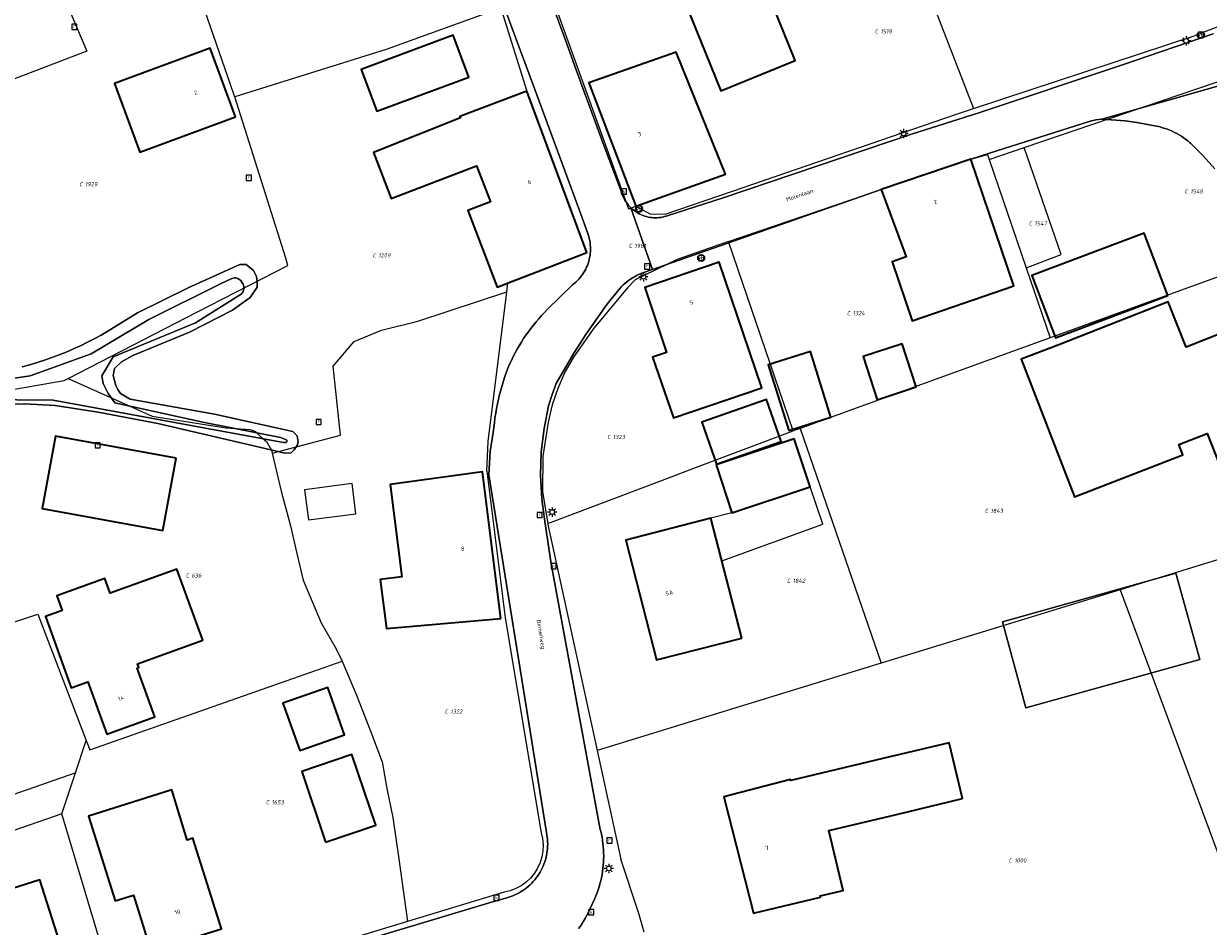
# Model space of a CAD drawing. Header units: metres. Extents: x 250001 to 257773, y 598992 to 609118.
# Tile 142 of 256: x 253031 to 253132, y 600527 to 600604. Entities that reach past the tile are written whole.
import ezdxf
from ezdxf.enums import TextEntityAlignment as Align
from ezdxf.lldxf.tags import DXFTag

# ---------------------------------------------------------------- set-up
doc = ezdxf.new("R2010")
doc.units = ezdxf.units.M
for name, color, linetype, lineweight in [('B-WE-KG-GRENS_PERCEEL-G', 150, 'KG-PERCEEL', 18), ('B-WE-KG-GRENS_PERCEEL-S', 150, 'Continuous', 25), ('B-WE-KL-ET_LS_OV_LICHTMAST-S', 252, 'Continuous', 25), ('B-WE-OG-BEBOUWING-GV', 1, 'Continuous', 35), ('B-WE-OG-BEBOUWING-T18', 7, 'Continuous', 18), ('B-WE-OG-BEBOUWING_LUIFEL-GV', 1, 'Continuous', 18), ('B-WE-OG-BEBOUWING_OVERBOUWING-GV', 1, 'Continuous', 18), ('B-WE-OG-TERREIN_ERF-GV', 7, 'Continuous', 18), ('B-WE-OG-TOPOGRAFIE-T18', 2, 'Continuous', 18), ('B-WE-OG-WATER-GV', 252, 'Continuous', 18), ('B-WE-OG-WATER_SLOOT-GV', 252, 'Continuous', 18), ('B-WE-RI-GWA_KOLK-S', 252, 'Continuous', 25), ('B-WE-RI-GWA_RIOOLPUT-S', 252, 'Continuous', 25), ('B-WE-VH-VERHARDING_GESLOTEN-GV', 252, 'Continuous', 18), ('B-WE-VW-VERKEERSTEKEN_BORD-S', 252, 'Continuous', 25), ('B-WE-VW-VERKEERSTEKEN_DRAAGCONSTRUCTIE-S', 252, 'Continuous', 25), ('X-XX-AL-REFERENTIE-G', 7, 'Continuous', 18)]:
    doc.layers.add(name, color=color, linetype=linetype, lineweight=lineweight)
doc.styles.add('NLCS-ISO', font='NLCS-ISO.ttf')
doc.styles.add('NLCS-ISO-ANNOTATIEF-T18', font='NLCS-ISO.ttf', dxfattribs={"height": 1.8})
doc.styles.get("Standard").update_dxf_attribs({"font": 'NLCS-ISO.ttf'})
tags = doc.linetypes.add('KG-PERCEEL', pattern='A,5.5,-2,["P",Standard,S=1.8,R=0,X=-0.5,Y=-0.9],-2,5.5,-2,[5,NLCS.SHX,S=0.75,R=0,X=0,Y=0],-2', length=19).pattern_tags.tags
tags[6] = DXFTag(74, 10)

# ---------------------------------------------------------------- blocks, each defined once
blk = doc.blocks.new('SKG-PERCEELNUMMER-SO')
at = {"style": 'NLCS-ISO', "oblique": 10, "flags": 1}
blk.add_attdef('GEMEENTECODE', text='', height=1.8, dxfattribs=at).set_placement((0, 2.55), align=Align.MIDDLE_CENTER)
at = {"style": 'NLCS-ISO', "oblique": 10}
blk.add_attdef('SECTIE', text='', height=1.8, dxfattribs=at).set_placement((-0.5, 0), align=Align.MIDDLE_RIGHT)
blk.add_attdef('PERCEELNUMMER', text='', height=1.8, dxfattribs=at).set_placement((0.5, 0), align=Align.MIDDLE_LEFT)
blk = doc.blocks.new('BS2021-132-Xref-KAD-20210617')
at = {"layer": 'B-WE-KG-GRENS_PERCEEL-G', "flags": 128}
for points in [[(253105.568, 600614.381), (253112.292, 600596.964)], [(253032.886, 600612.033), (253031.934, 600611.637), (253036.065, 600601.909), (253026.148, 600598.115)], [(253048.791, 600597.972), (253048.72, 600598.198), (253044.22, 600611.208)], [(253076.295, 600605.883), (253082.625, 600588.349), (253083.27, 600588.58)], [(253071.645, 600605.596), (253061.803, 600602.059), (253048.791, 600597.972)], [(253071.645, 600605.596), (253071.675, 600605.514), (253073.89, 600598.45)], [(253134.129, 600604.308), (253131.349, 600603.243)], [(253112.292, 600596.964), (253131.349, 600603.243)], [(253116.639, 600593.614), (253134.524, 600599.689)], [(253053.169, 600584.094), (253048.791, 600597.972)], [(253073.89, 600598.45), (253079.04, 600584.57), (253072.259, 600581.963)], [(253083.27, 600588.58), (253084.456, 600587.904), (253085.781, 600587.877), (253091.582, 600589.848), (253110.742, 600596.453), (253112.292, 600596.964)], [(253113.642, 600592.597), (253116.639, 600593.614)], [(253116.829, 600583.258), (253119.817, 600584.397), (253116.639, 600593.614)], [(253091.225, 600585.526), (253104.36, 600589.99), (253112.05, 600592.62), (253113.496, 600593.025), (253113.642, 600592.597)], [(253113.642, 600592.597), (253116.829, 600583.258)], [(253091.225, 600585.526), (253086.829, 600583.99), (253083.21, 600582.242), (253082.55, 600581.546), (253079.668, 600578.08), (253077.896, 600575.58), (253077.174, 600574.275), (253076.569, 600572.891), (253076.071, 600571.475), (253075.739, 600569.989), (253075.271, 600567.054), (253075.233, 600563.995), (253075.691, 600561.285)], [(253096.8, 600569.241), (253091.225, 600585.526)], [(253139.497, 600584.733), (253118.879, 600577.252)], [(253045.535, 600579.452), (253053.346, 600583.473), (253053.169, 600584.094)], [(253116.829, 600583.258), (253118.879, 600577.252)], [(253072.164, 600581.197), (253072.259, 600581.963)], [(253057.89, 600568.869), (253057.243, 600574.818), (253059.043, 600576.921), (253061.403, 600577.898), (253064.527, 600578.664), (253072.164, 600581.197)], [(253070.466, 600565.764), (253070.575, 600568.331), (253072.164, 600581.197)], [(253034.458, 600573.749), (253045.535, 600579.452)], [(253118.879, 600577.252), (253097.388, 600569.454)], [(253019.851, 600572.194), (253028.194, 600572.529), (253034.11, 600573.57), (253034.458, 600573.749)], [(253034.458, 600573.749), (253041.7, 600570.505), (253048.017, 600569.511), (253050.111, 600569.348), (253050.564, 600569.191), (253051.04, 600568.72), (253051.512, 600568.312), (253051.945, 600567.585), (253052.008, 600567.318)], [(253018.252, 600571.439), (253026.083, 600551.541), (253031.867, 600553.48), (253036.017, 600542.617)], [(253075.691, 600561.285), (253086.398, 600565.32), (253088.021, 600565.932), (253096.8, 600569.241)], [(253097.388, 600569.454), (253096.8, 600569.241)], [(253097.388, 600569.454), (253104.365, 600549.265)], [(253052.008, 600567.318), (253057.89, 600568.869)], [(253052.008, 600567.318), (253052.776, 600564.042), (253053.565, 600561.066), (253054.119, 600558.704), (253054.669, 600556.405), (253056.204, 600552.724), (253057.506, 600550.48), (253058.015, 600549.415)], [(253070.466, 600565.764), (253072.038, 600553.144), (253075.116, 600534.67)], [(253075.691, 600561.285), (253075.708, 600561.185), (253079.939, 600541.754)], [(253141.172, 600560.581), (253124.896, 600555.577)], [(253124.896, 600555.577), (253104.365, 600549.265)], [(253124.896, 600555.577), (253136.413, 600524.491)], [(253036.017, 600542.617), (253036.331, 600541.795), (253058.015, 600549.415)], [(253058.015, 600549.415), (253058.178, 600549.075), (253059.253, 600546.499), (253060.423, 600543.487), (253061.445, 600540.78), (253061.869, 600538.472), (253062.369, 600535.98), (253062.887, 600532.414), (253063.648, 600527.039)], [(253104.365, 600549.265), (253079.939, 600541.754)], [(253035.085, 600539.825), (253036.017, 600542.617)], [(253079.939, 600541.754), (253081.976, 600532.4)], [(253035.085, 600539.825), (253035.038, 600539.808), (253029.701, 600537.928), (253023.773, 600535.845)], [(253033.91, 600536.302), (253035.085, 600539.825)], [(253033.91, 600536.302), (253022.83, 600532.444)], [(253038.928, 600519.525), (253033.91, 600536.302)], [(253075.116, 600534.67), (253075.235, 600534.161), (253075.287, 600533.64), (253075.271, 600533.118), (253075.186, 600532.602), (253075.035, 600532.101), (253074.819, 600531.624), (253074.544, 600531.18), (253074.212, 600530.775), (253073.831, 600530.417), (253073.406, 600530.112), (253072.945, 600529.865), (253072.456, 600529.68), (253071.947, 600529.561)], [(253083.99, 600526.119), (253083.519, 600527.714), (253081.976, 600532.4)], [(253071.947, 600529.561), (253063.648, 600527.039)], [(253063.648, 600527.039), (253038.928, 600519.525)]]:
    blk.add_lwpolyline(points, dxfattribs=at)
at = {"layer": 'B-WE-KG-GRENS_PERCEEL-S', "xscale": 0.2, "yscale": 0.2, "zscale": 0.2}
for p, values in [((253104.194, 600603.611), {'PERCEELNUMMER': '1518', 'SECTIE': 'C'}), ((253035.822, 600590.459), {'PERCEELNUMMER': '1929', 'SECTIE': 'C'}), ((253130.83, 600589.841), {'PERCEELNUMMER': '1548', 'SECTIE': 'C'}), ((253117.435, 600587.095), {'PERCEELNUMMER': '1547', 'SECTIE': 'C'}), ((253061.032, 600584.343), {'PERCEELNUMMER': '1209', 'SECTIE': 'C'}), ((253083.045, 600585.16), {'PERCEELNUMMER': '1981', 'SECTIE': 'C'}), ((253101.798, 600579.362), {'PERCEELNUMMER': '1324', 'SECTIE': 'C'}), ((253081.183, 600568.712), {'PERCEELNUMMER': '1323', 'SECTIE': 'C'}), ((253113.651, 600562.356), {'PERCEELNUMMER': '1843', 'SECTIE': 'C'}), ((253044.968, 600556.804), {'PERCEELNUMMER': '636', 'SECTIE': 'C'}), ((253096.644, 600556.343), {'PERCEELNUMMER': '1842', 'SECTIE': 'C'}), ((253067.229, 600545.1), {'PERCEELNUMMER': '1322', 'SECTIE': 'C'}), ((253051.853, 600537.297), {'PERCEELNUMMER': '1653', 'SECTIE': 'C'}), ((253115.712, 600532.293), {'PERCEELNUMMER': '1000', 'SECTIE': 'C'})]:
    blk.add_blockref('SKG-PERCEELNUMMER-SO', p, dxfattribs=at).add_auto_attribs(values)
blk = doc.blocks.new('SIE-WEG_VERKEERSBORD-SO')
at = {"color": 0, "linetype": 'ByBlock', "lineweight": 18}
blk.add_lwpolyline([(-1.125, -1.125), (1.125, -1.125), (1.125, 1.125), (-1.125, 1.125)], close=True, dxfattribs=at)
at = {"color": 0, "linetype": 'ByBlock', "lineweight": 18, "style": 'NLCS-ISO'}
blk.add_text('vb', height=1.5, dxfattribs=at).set_placement((0, 0), align=Align.MIDDLE_CENTER)
blk = doc.blocks.new('SIE-WEG_PAAL_VERKEERSBORD-SO')
at = {"color": 0, "linetype": 'ByBlock', "lineweight": 18}
blk.add_circle((0, 0), 1.5, dxfattribs=at)
at = {"color": 0, "linetype": 'ByBlock', "lineweight": 18, "style": 'NLCS-ISO'}
blk.add_text('vb', height=1.5, dxfattribs=at).set_placement((0, 0.13), align=Align.MIDDLE_CENTER)
blk = doc.blocks.new('SKL-ET_OV_LICHTMAST-SO')
at = {"color": 0, "linetype": 'ByBlock', "lineweight": 18}
for points in [[(-1.25, 0), (-2, 0)], [(-1.41, 1.41), (-0.88, 0.88)], [(0, 2), (0, 1.25)], [(0.88, 0.88), (1.41, 1.41)], [(2, 0), (1.25, 0)], [(-1.41, -1.41), (-0.88, -0.88)], [(0, -1.25), (0, -2)], [(0.88, -0.88), (1.41, -1.41)]]:
    blk.add_lwpolyline(points, dxfattribs=at)
blk.add_circle((0, 0), 1, dxfattribs=at)
blk = doc.blocks.new('SRI-KOLK-SO')
at = {"color": 0, "linetype": 'ByBlock', "lineweight": 18}
blk.add_lwpolyline([(-1.125, -1.125), (1.125, -1.125), (1.125, 1.125), (-1.125, 1.125)], close=True, dxfattribs=at)
at = {"color": 0, "linetype": 'ByBlock', "lineweight": 18, "style": 'NLCS-ISO'}
blk.add_text('k', height=1.5, dxfattribs=at).set_placement((0, 0), align=Align.MIDDLE_CENTER)
blk = doc.blocks.new('SRI-PUT_INSPECTIEPUT_RIOOLPUT-SO')
at = {"color": 0, "linetype": 'ByBlock', "lineweight": 18}
blk.add_lwpolyline([(-1.12, -1.12), (1.12, -1.12), (1.12, 1.12), (-1.12, 1.12)], close=True, dxfattribs=at)
at = {"color": 0, "linetype": 'ByBlock', "lineweight": 18, "style": 'NLCS-ISO'}
blk.add_text('r', height=1.5, dxfattribs=at).set_placement((0, 0.28), align=Align.MIDDLE_CENTER)
blk = doc.blocks.new('BS2021-132-Xref-BGT-GRIJS-20210617-aangepast')
at = {"layer": 'B-WE-OG-BEBOUWING-GV', "flags": 128}
for points in [[(253093.989, 600608.5), (253091.636, 600607.556), (253087.559, 600605.92), (253090.57, 600598.479), (253096.959, 600601.099)], [(253068.902, 600599.671), (253067.561, 600603.275), (253059.663, 600600.336), (253061.004, 600596.732)], [(253048.863, 600596.248), (253046.672, 600602.166), (253038.446, 600599.121), (253040.637, 600593.203)], [(253090.98, 600591.329), (253086.72, 600601.819), (253079.23, 600599.169), (253083.269, 600588.579)], [(253079.04, 600584.569), (253073.89, 600598.449), (253068.14, 600596.29), (253068.179, 600596.18), (253060.709, 600593.189), (253062.23, 600589.229), (253069.579, 600592.04), (253070.769, 600588.949), (253068.82, 600588.199), (253071.339, 600581.609)], [(253115.769, 600581.719), (253112.049, 600592.619), (253104.359, 600589.989), (253106.489, 600584.209), (253105.309, 600583.77), (253107.01, 600578.719)], [(253128.985, 600580.898), (253126.957, 600586.256), (253117.307, 600582.604), (253119.335, 600577.246)], [(253094.109, 600572.939), (253090.429, 600583.75), (253084.04, 600581.579), (253085.899, 600575.969), (253084.709, 600575.569), (253086.5, 600570.359)], [(253130.57, 600576.43), (253129.012, 600580.344), (253119.63, 600576.65), (253116.39, 600575.4), (253120.98, 600563.56), (253130.299, 600567.17), (253129.95, 600568.06), (253132.39, 600569), (253133.429, 600566.319), (253141.059, 600569.4), (253137.209, 600579.069)], [(253107.362, 600573.02), (253106.154, 600576.722), (253102.792, 600575.625), (253104, 600571.923)], [(253100.041, 600570.412), (253098.266, 600576.064), (253094.638, 600574.925), (253096.413, 600569.273)], [(253095.765, 600568.321), (253094.505, 600571.935), (253088.942, 600569.996), (253090.202, 600566.382)], [(253043.757, 600566.878), (253033.368, 600568.778), (253032.23, 600562.557), (253042.619, 600560.657)], [(253098.247, 600564.412), (253096.885, 600568.542), (253090.156, 600566.322), (253091.518, 600562.192)], [(253071.66, 600553.109), (253070.07, 600565.709), (253062.16, 600564.64), (253063.149, 600556.68), (253061.299, 600556.449), (253061.82, 600552.229)], [(253092.369, 600551.41), (253089.72, 600561.719), (253082.399, 600559.839), (253085.049, 600549.53)], [(253046.03, 600551.226), (253043.811, 600557.347), (253038.076, 600555.267), (253037.616, 600556.536), (253033.489, 600555.04), (253033.946, 600553.78), (253032.517, 600553.262), (253034.736, 600547.142), (253036.146, 600547.653), (253037.779, 600543.15), (253041.925, 600544.653), (253040.408, 600548.837), (253040.53, 600548.881), (253040.418, 600549.191)], [(253052.932, 600545.812), (253054.375, 600541.742), (253058.235, 600543.093), (253056.775, 600547.174)], [(253111.346, 600537.609), (253110.193, 600542.417), (253104.51, 600541.054), (253096.586, 600539.152), (253096.559, 600539.26), (253090.839, 600537.77), (253093.38, 600527.739), (253099.146, 600529.123), (253099.122, 600529.231), (253101.092, 600529.704), (253099.858, 600534.854), (253105.663, 600536.246)], [(253056.589, 600533.872), (253060.906, 600535.326), (253058.865, 600541.387), (253054.548, 600539.934)], [(253044.703, 600534.037), (253043.38, 600538.353), (253036.206, 600536.098), (253038.5, 600528.8), (253040.07, 600529.3), (253041.58, 600524.52), (253047.64, 600526.41), (253045.19, 600534.19)], [(253027.85, 600529.29), (253026.809, 600532.55), (253023.51, 600531.51), (253024.54, 600528.25), (253024.13, 600528.119), (253026, 600522.189), (253027.769, 600522.75), (253029.079, 600518.619), (253033.42, 600519.969), (253032.119, 600524.13), (253033.92, 600524.689), (253032.029, 600530.619)]]:
    blk.add_lwpolyline(points, close=True, dxfattribs=at)
at = {"layer": 'B-WE-OG-BEBOUWING_LUIFEL-GV', "flags": 128}
for points in [[(253059.202, 600562.108), (253058.888, 600564.702), (253054.791, 600564.172), (253055.123, 600561.578)], [(253098.247, 600564.412), (253091.518, 600562.192), (253089.72, 600561.719), (253090.661, 600558.059), (253099.34, 600561.212)]]:
    blk.add_lwpolyline(points, close=True, dxfattribs=at)
at = {"layer": 'B-WE-OG-BEBOUWING_OVERBOUWING-GV', "flags": 128}
blk.add_lwpolyline([(253131.741, 600549.584), (253129.673, 600556.993), (253114.779, 600552.822), (253116.802, 600545.414)], close=True, dxfattribs=at)
at = {"layer": 'B-WE-OG-TERREIN_ERF-GV', "flags": 128}
for points in [[(253070.05, 600622.27), (253077.1, 600603.15), (253078.631, 600598.951), (253080.54, 600593.72), (253082.11, 600589.55), (253082.165, 600589.409), (253082.227, 600589.27), (253082.297, 600589.135), (253082.373, 600589.004), (253082.456, 600588.877), (253082.546, 600588.755), (253082.642, 600588.637), (253082.745, 600588.525), (253082.848, 600588.423), (253082.962, 600588.318), (253083.081, 600588.218), (253083.205, 600588.125), (253083.333, 600588.039), (253083.466, 600587.959), (253083.603, 600587.886), (253083.743, 600587.821), (253083.887, 600587.762), (253084.033, 600587.711), (253084.182, 600587.668), (253084.333, 600587.633), (253084.485, 600587.605), (253084.639, 600587.585), (253084.793, 600587.573), (253084.948, 600587.57), (253085.103, 600587.574), (253085.258, 600587.586), (253085.411, 600587.606), (253085.564, 600587.634), (253085.715, 600587.67), (253085.863, 600587.714), (253085.97, 600587.75), (253090.76, 600589.28), (253106.97, 600594.77), (253112.74, 600596.61), (253125.18, 600600.76), (253132.9, 600603.39)], [(253055.779, 600524.169), (253071.149, 600528.789), (253072.279, 600529.099), (253072.328, 600529.114), (253072.514, 600529.177), (253072.697, 600529.248), (253072.877, 600529.326), (253073.054, 600529.412), (253073.227, 600529.504), (253073.396, 600529.604), (253073.561, 600529.71), (253073.722, 600529.823), (253073.878, 600529.942), (253074.028, 600530.068), (253074.174, 600530.199), (253074.314, 600530.337), (253074.449, 600530.48), (253074.577, 600530.628), (253074.699, 600530.782), (253074.815, 600530.94), (253074.925, 600531.103), (253075.027, 600531.271), (253075.123, 600531.442), (253075.212, 600531.617), (253075.293, 600531.796), (253075.368, 600531.978), (253075.434, 600532.162), (253075.493, 600532.35), (253075.545, 600532.539), (253075.589, 600532.73), (253075.624, 600532.923), (253075.652, 600533.118), (253075.672, 600533.313), (253075.684, 600533.509), (253075.688, 600533.705), (253075.685, 600533.901), (253075.672, 600534.097), (253075.653, 600534.293), (253075.625, 600534.487), (253075.589, 600534.68), (253070.619, 600565.469), (253070.739, 600567.469), (253071.01, 600569.089), (253071.014, 600569.129), (253071.054, 600569.536), (253071.102, 600569.943), (253071.158, 600570.349), (253071.222, 600570.753), (253071.293, 600571.156), (253071.373, 600571.558), (253071.46, 600571.958), (253071.556, 600572.356), (253071.659, 600572.752), (253071.77, 600573.146), (253071.888, 600573.538), (253072.014, 600573.928), (253072.148, 600574.315), (253072.289, 600574.699), (253072.413, 600574.981), (253072.565, 600575.305), (253072.723, 600575.626), (253072.889, 600575.944), (253073.062, 600576.257), (253073.241, 600576.567), (253073.428, 600576.872), (253073.621, 600577.174), (253073.821, 600577.47), (253074.028, 600577.763), (253074.241, 600578.051), (253074.46, 600578.333), (253074.686, 600578.611), (253074.918, 600578.884), (253075.156, 600579.151), (253075.399, 600579.413), (253075.649, 600579.67), (253077.809, 600581.79), (253077.833, 600581.808), (253077.971, 600581.918), (253078.104, 600582.034), (253078.231, 600582.157), (253078.353, 600582.284), (253078.469, 600582.418), (253078.579, 600582.556), (253078.682, 600582.699), (253078.779, 600582.847), (253078.869, 600582.999), (253078.952, 600583.155), (253079.028, 600583.314), (253079.096, 600583.477), (253079.157, 600583.643), (253079.211, 600583.811), (253079.257, 600583.981), (253079.295, 600584.154), (253079.325, 600584.328), (253079.348, 600584.503), (253079.362, 600584.679), (253079.363, 600584.706), (253079.367, 600584.888), (253079.362, 600585.069), (253079.35, 600585.251), (253079.329, 600585.431), (253079.301, 600585.61), (253079.264, 600585.788), (253079.22, 600585.964), (253079.168, 600586.138), (253079.109, 600586.31), (253078.41, 600588.189), (253074.542, 600598.69), (253067.619, 600617.379)], [(253133.029, 600591.77), (253132.019, 600592.91), (253130.95, 600593.979), (253130.872, 600594.048), (253130.701, 600594.191), (253130.525, 600594.328), (253130.345, 600594.459), (253130.16, 600594.583), (253129.97, 600594.7), (253129.777, 600594.81), (253129.579, 600594.914), (253129.378, 600595.01), (253129.174, 600595.099), (253128.967, 600595.181), (253128.757, 600595.255), (253128.544, 600595.321), (253128.329, 600595.38), (253126.339, 600595.77), (253125.339, 600595.909), (253123.329, 600596.04), (253122.799, 600595.989), (253122.309, 600595.869), (253113.679, 600593.13), (253112.049, 600592.619), (253115.769, 600581.719), (253107.01, 600578.719), (253105.309, 600583.77), (253106.489, 600584.209), (253104.359, 600589.989), (253084.701, 600583.12), (253083.7, 600582.77), (253083.67, 600582.758), (253083.489, 600582.678), (253083.311, 600582.59), (253083.136, 600582.496), (253082.966, 600582.394), (253082.799, 600582.286), (253082.637, 600582.172), (253082.48, 600582.05), (253082.328, 600581.923), (253082.181, 600581.789), (253082.04, 600581.65), (253080.779, 600580.099), (253079.019, 600577.619), (253077.94, 600575.93), (253076.429, 600573.31), (253076.059, 600572.379), (253075.76, 600571.39), (253075.38, 600569.439), (253075.119, 600567.429), (253075.059, 600565.41), (253075.179, 600563.39), (253075.399, 600561.65), (253075.98, 600557.79), (253080.209, 600534.949), (253080.246, 600534.803), (253080.305, 600534.54), (253080.357, 600534.276), (253080.401, 600534.01), (253080.437, 600533.743), (253080.465, 600533.475), (253080.485, 600533.206), (253080.497, 600532.936), (253080.501, 600532.667), (253080.497, 600532.397), (253080.486, 600532.128), (253080.466, 600531.859), (253080.438, 600531.591), (253080.402, 600531.324), (253080.358, 600531.058), (253080.307, 600530.793), (253080.247, 600530.53), (253080.18, 600530.269), (253080.105, 600530.01), (253080.023, 600529.754), (253079.933, 600529.499), (253079.835, 600529.248), (253079.73, 600529), (253079.149, 600527.729), (253079.035, 600527.509), (253078.911, 600527.287), (253078.78, 600527.069), (253078.643, 600526.854), (253078.498, 600526.645), (253078.347, 600526.44)], [(253030.526, 600574.751), (253031.168, 600574.925), (253031.806, 600575.114), (253032.439, 600575.319), (253033.067, 600575.538), (253033.69, 600575.773), (253034.306, 600576.023), (253034.917, 600576.286), (253035.521, 600576.565), (253036.118, 600576.858), (253036.708, 600577.165), (253037.291, 600577.486), (253037.865, 600577.821), (253038.103, 600577.965), (253040.43, 600579.389), (253044.852, 600581.577), (253049.225, 600583.542), (253049.766, 600583.538), (253050.397, 600583.039), (253050.647, 600582.513), (253050.723, 600582.067), (253050.709, 600581.593), (253050.098, 600580.724), (253048.594, 600579.608), (253044.889, 600577.716), (253040.04, 600575.723), (253039.049, 600575.175), (253038.44, 600574.592), (253038.34, 600573.989), (253038.555, 600573.129), (253038.743, 600572.793), (253038.962, 600572.457), (253039.801, 600571.957), (253047.039, 600570.671), (253053.767, 600569.199), (253054.145, 600568.798), (253054.236, 600568.305), (253054.138, 600567.988), (253053.896, 600567.608), (253053.624, 600567.356), (253053.13, 600567.313), (253042.167, 600569.87), (253037.041, 600570.852), (253035.009, 600571.156), (253033.358, 600571.424), (253030.72, 600571.574), (253025.663, 600571.379)]]:
    blk.add_lwpolyline(points, dxfattribs=at)
for points in [[(253096.959, 600601.099), (253090.57, 600598.479), (253087.559, 600605.92), (253086.452, 600608.678), (253090.529, 600610.314), (253091.636, 600607.556), (253093.989, 600608.5)], [(253059.663, 600600.336), (253067.561, 600603.275), (253068.902, 600599.671), (253061.004, 600596.732)], [(253038.446, 600599.121), (253046.672, 600602.166), (253048.863, 600596.248), (253040.637, 600593.203)], [(253090.98, 600591.329), (253083.269, 600588.579), (253079.23, 600599.169), (253086.72, 600601.819)], [(253069.579, 600592.04), (253062.23, 600589.229), (253060.709, 600593.189), (253068.179, 600596.18), (253068.14, 600596.29), (253073.89, 600598.449), (253079.04, 600584.569), (253071.339, 600581.609), (253068.82, 600588.199), (253070.769, 600588.949)], [(253119.335, 600577.246), (253117.307, 600582.604), (253126.957, 600586.256), (253128.985, 600580.898)], [(253094.109, 600572.939), (253086.5, 600570.359), (253084.709, 600575.569), (253085.899, 600575.969), (253084.04, 600581.579), (253090.429, 600583.75)], [(253120.98, 600563.56), (253116.39, 600575.4), (253119.63, 600576.65), (253129.012, 600580.344), (253130.57, 600576.43), (253137.209, 600579.069), (253141.059, 600569.4), (253133.429, 600566.319), (253132.39, 600569), (253129.95, 600568.06), (253130.299, 600567.17)], [(253107.362, 600573.02), (253104, 600571.923), (253102.792, 600575.625), (253106.154, 600576.722)], [(253100.041, 600570.412), (253096.413, 600569.273), (253094.638, 600574.925), (253098.266, 600576.064)], [(253095.765, 600568.321), (253090.202, 600566.382), (253088.942, 600569.996), (253094.505, 600571.935)], [(253033.368, 600568.778), (253043.757, 600566.878), (253042.619, 600560.657), (253032.23, 600562.557)], [(253098.247, 600564.412), (253091.518, 600562.192), (253090.156, 600566.322), (253096.885, 600568.542)], [(253062.16, 600564.64), (253070.07, 600565.709), (253071.66, 600553.109), (253061.82, 600552.229), (253061.299, 600556.449), (253063.149, 600556.68)], [(253092.369, 600551.41), (253085.049, 600549.53), (253082.399, 600559.839), (253089.72, 600561.719)], [(253043.811, 600557.347), (253046.03, 600551.226), (253040.418, 600549.191), (253040.53, 600548.881), (253040.408, 600548.837), (253041.925, 600544.653), (253037.779, 600543.15), (253036.146, 600547.653), (253034.736, 600547.142), (253032.517, 600553.262), (253033.946, 600553.78), (253033.489, 600555.04), (253037.616, 600556.536), (253038.076, 600555.267)], [(253131.741, 600549.584), (253116.802, 600545.414), (253114.779, 600552.822), (253129.673, 600556.993)], [(253052.932, 600545.812), (253056.775, 600547.174), (253058.235, 600543.093), (253054.375, 600541.742)], [(253111.346, 600537.609), (253105.663, 600536.246), (253099.858, 600534.854), (253101.092, 600529.704), (253099.122, 600529.231), (253099.146, 600529.123), (253093.38, 600527.739), (253090.839, 600537.77), (253096.559, 600539.26), (253096.586, 600539.152), (253104.51, 600541.054), (253110.193, 600542.417)], [(253054.548, 600539.934), (253058.865, 600541.387), (253060.906, 600535.326), (253056.589, 600533.872)], [(253043.38, 600538.353), (253044.703, 600534.037), (253045.19, 600534.19), (253047.64, 600526.41), (253041.58, 600524.52), (253040.07, 600529.3), (253038.5, 600528.8), (253036.206, 600536.098)], [(253027.85, 600529.29), (253032.029, 600530.619), (253033.92, 600524.689), (253032.119, 600524.13), (253033.42, 600519.969), (253029.079, 600518.619), (253027.769, 600522.75), (253026, 600522.189), (253024.13, 600528.119), (253024.54, 600528.25), (253023.51, 600531.51), (253026.809, 600532.55)]]:
    blk.add_lwpolyline(points, close=True, dxfattribs=at)
at = {"layer": 'B-WE-OG-WATER-GV', "flags": 128}
blk.add_lwpolyline([(253023.799, 600571.979), (253033.186, 600571.894), (253052.989, 600568.237), (253053.128, 600568.226), (253053.176, 600568.231), (253053.219, 600568.252), (253053.253, 600568.286), (253053.274, 600568.329), (253053.279, 600568.376), (253053.269, 600568.423), (253053.244, 600568.464), (253053.207, 600568.494), (253053.163, 600568.51), (253052.719, 600568.671), (253046.179, 600569.973), (253038.483, 600571.637), (253037.907, 600572.463), (253037.482, 600573.309), (253037.357, 600573.976), (253038.328, 600575.609), (253045.424, 600578.521), (253049.338, 600580.994), (253049.39, 600581.047), (253049.457, 600581.133), (253049.51, 600581.228), (253049.549, 600581.329), (253049.573, 600581.435), (253049.58, 600581.544), (253049.572, 600581.652), (253049.548, 600581.758), (253049.509, 600581.86), (253049.369, 600582.064), (253049.36, 600582.08), (253049.301, 600582.164), (253049.23, 600582.238), (253049.148, 600582.3), (253049.058, 600582.348), (253048.961, 600582.382), (253048.86, 600582.4), (253048.758, 600582.402), (253048.656, 600582.389), (253048.558, 600582.359), (253048.465, 600582.315), (253047.611, 600581.92), (253041.409, 600578.808), (253036.434, 600575.865), (253031.198, 600573.982), (253024.131, 600572.905)], dxfattribs=at)
at = {"layer": 'B-WE-OG-WATER_SLOOT-GV', "flags": 128}
for points in [[(253025.663, 600571.379), (253030.72, 600571.574), (253033.358, 600571.424), (253035.009, 600571.156), (253037.041, 600570.852), (253042.167, 600569.87), (253053.13, 600567.313), (253053.624, 600567.356), (253053.896, 600567.608), (253054.138, 600567.988), (253054.236, 600568.305), (253054.145, 600568.798), (253053.767, 600569.199), (253047.039, 600570.671), (253039.801, 600571.957), (253038.962, 600572.457), (253038.743, 600572.793), (253038.555, 600573.129), (253038.34, 600573.989), (253038.44, 600574.592), (253039.049, 600575.175), (253040.04, 600575.723), (253044.889, 600577.716), (253048.594, 600579.608), (253050.098, 600580.724), (253050.709, 600581.593), (253050.723, 600582.067), (253050.647, 600582.513), (253050.397, 600583.039), (253049.766, 600583.538), (253049.225, 600583.542), (253044.852, 600581.577), (253040.43, 600579.389), (253038.103, 600577.965), (253037.865, 600577.821), (253037.291, 600577.486), (253036.708, 600577.165), (253036.118, 600576.858), (253035.521, 600576.565), (253034.917, 600576.286), (253034.306, 600576.023), (253033.69, 600575.773), (253033.067, 600575.538), (253032.439, 600575.319), (253031.806, 600575.114), (253031.168, 600574.925), (253030.526, 600574.751)], [(253024.131, 600572.905), (253031.198, 600573.982), (253036.434, 600575.865), (253041.409, 600578.808), (253047.611, 600581.92), (253048.465, 600582.315), (253048.558, 600582.359), (253048.656, 600582.389), (253048.758, 600582.402), (253048.86, 600582.4), (253048.961, 600582.382), (253049.058, 600582.348), (253049.148, 600582.3), (253049.23, 600582.238), (253049.301, 600582.164), (253049.36, 600582.08), (253049.369, 600582.064), (253049.509, 600581.86), (253049.548, 600581.758), (253049.572, 600581.652), (253049.58, 600581.544), (253049.573, 600581.435), (253049.549, 600581.329), (253049.51, 600581.228), (253049.457, 600581.133), (253049.39, 600581.047), (253049.338, 600580.994), (253045.424, 600578.521), (253038.328, 600575.609), (253037.357, 600573.976), (253037.482, 600573.309), (253037.907, 600572.463), (253038.483, 600571.637), (253046.179, 600569.973), (253052.719, 600568.671), (253053.163, 600568.51), (253053.207, 600568.494), (253053.244, 600568.464), (253053.269, 600568.423), (253053.279, 600568.376), (253053.274, 600568.329), (253053.253, 600568.286), (253053.219, 600568.252), (253053.176, 600568.231), (253053.128, 600568.226), (253052.989, 600568.237), (253033.186, 600571.894), (253023.799, 600571.979)]]:
    blk.add_lwpolyline(points, dxfattribs=at)
at = {"layer": 'B-WE-VH-VERHARDING_GESLOTEN-GV', "flags": 128}
for points in [[(253132.9, 600603.39), (253125.18, 600600.76), (253112.74, 600596.61), (253106.97, 600594.77), (253090.76, 600589.28), (253085.97, 600587.75), (253085.863, 600587.714), (253085.715, 600587.67), (253085.564, 600587.634), (253085.411, 600587.606), (253085.258, 600587.586), (253085.103, 600587.574), (253084.948, 600587.57), (253084.793, 600587.573), (253084.639, 600587.585), (253084.485, 600587.605), (253084.333, 600587.633), (253084.182, 600587.668), (253084.033, 600587.711), (253083.887, 600587.762), (253083.743, 600587.821), (253083.603, 600587.886), (253083.466, 600587.959), (253083.333, 600588.039), (253083.205, 600588.125), (253083.081, 600588.218), (253082.962, 600588.318), (253082.848, 600588.423), (253084.701, 600583.12), (253104.359, 600589.989), (253112.049, 600592.619), (253113.679, 600593.13), (253122.309, 600595.869), (253122.799, 600595.989), (253123.329, 600596.04), (253138.699, 600600.434)], [(253067.619, 600617.379), (253074.542, 600598.69), (253078.41, 600588.189), (253079.109, 600586.31), (253079.168, 600586.138), (253079.22, 600585.964), (253079.264, 600585.788), (253079.301, 600585.61), (253079.329, 600585.431), (253079.35, 600585.251), (253079.362, 600585.069), (253079.367, 600584.888), (253079.363, 600584.706), (253079.362, 600584.679), (253079.348, 600584.503), (253079.325, 600584.328), (253079.295, 600584.154), (253079.257, 600583.981), (253079.211, 600583.811), (253079.157, 600583.643), (253079.096, 600583.477), (253079.028, 600583.314), (253078.952, 600583.155), (253078.869, 600582.999), (253078.779, 600582.847), (253078.682, 600582.699), (253078.579, 600582.556), (253078.469, 600582.418), (253078.353, 600582.284), (253078.231, 600582.157), (253078.104, 600582.034), (253077.971, 600581.918), (253077.833, 600581.808), (253077.809, 600581.79), (253075.649, 600579.67), (253075.399, 600579.413), (253075.156, 600579.151), (253074.918, 600578.884), (253074.686, 600578.611), (253074.46, 600578.333), (253074.241, 600578.051), (253074.028, 600577.763), (253073.821, 600577.47), (253073.621, 600577.174), (253073.428, 600576.872), (253073.241, 600576.567), (253073.062, 600576.257), (253072.889, 600575.944), (253072.723, 600575.626), (253072.565, 600575.305), (253072.413, 600574.981), (253072.289, 600574.699), (253072.148, 600574.315), (253072.014, 600573.928), (253071.888, 600573.538), (253071.77, 600573.146), (253071.659, 600572.752), (253071.556, 600572.356), (253071.46, 600571.958), (253071.373, 600571.558), (253071.293, 600571.156), (253071.222, 600570.753), (253071.158, 600570.349), (253071.102, 600569.943), (253071.054, 600569.536), (253071.014, 600569.129), (253071.01, 600569.089), (253070.739, 600567.469), (253070.619, 600565.469), (253075.589, 600534.68), (253075.625, 600534.487), (253075.653, 600534.293), (253075.672, 600534.097), (253075.685, 600533.901), (253075.688, 600533.705), (253075.684, 600533.509), (253075.672, 600533.313), (253075.652, 600533.118), (253075.624, 600532.923), (253075.589, 600532.73), (253075.545, 600532.539), (253075.493, 600532.35), (253075.434, 600532.162), (253075.368, 600531.978), (253075.293, 600531.796), (253075.212, 600531.617), (253075.123, 600531.442), (253075.027, 600531.271), (253074.925, 600531.103), (253074.815, 600530.94), (253074.699, 600530.782), (253074.577, 600530.628), (253074.449, 600530.48), (253074.314, 600530.337), (253074.174, 600530.199), (253074.028, 600530.068), (253073.878, 600529.942), (253073.722, 600529.823), (253073.561, 600529.71), (253073.396, 600529.604), (253073.227, 600529.504), (253073.054, 600529.412), (253072.877, 600529.326), (253072.697, 600529.248), (253072.514, 600529.177), (253072.328, 600529.114), (253072.279, 600529.099), (253071.149, 600528.789), (253055.779, 600524.169)], [(253078.347, 600526.44), (253078.498, 600526.645), (253078.643, 600526.854), (253078.78, 600527.069), (253078.911, 600527.287), (253079.035, 600527.509), (253079.149, 600527.729), (253079.73, 600529), (253079.835, 600529.248), (253079.933, 600529.499), (253080.023, 600529.754), (253080.105, 600530.01), (253080.18, 600530.269), (253080.247, 600530.53), (253080.307, 600530.793), (253080.358, 600531.058), (253080.402, 600531.324), (253080.438, 600531.591), (253080.466, 600531.859), (253080.486, 600532.128), (253080.497, 600532.397), (253080.501, 600532.667), (253080.497, 600532.936), (253080.485, 600533.206), (253080.465, 600533.475), (253080.437, 600533.743), (253080.401, 600534.01), (253080.357, 600534.276), (253080.305, 600534.54), (253080.246, 600534.803), (253080.209, 600534.949), (253075.98, 600557.79), (253075.399, 600561.65), (253075.179, 600563.39), (253075.059, 600565.41), (253075.119, 600567.429), (253075.38, 600569.439), (253075.76, 600571.39), (253076.059, 600572.379), (253076.429, 600573.31), (253077.94, 600575.93), (253079.019, 600577.619), (253080.779, 600580.099), (253082.04, 600581.65), (253082.181, 600581.789), (253082.328, 600581.923), (253082.48, 600582.05), (253082.637, 600582.172), (253082.799, 600582.286), (253082.966, 600582.394), (253083.136, 600582.496), (253083.311, 600582.59), (253083.489, 600582.678), (253083.67, 600582.758), (253083.7, 600582.77), (253084.701, 600583.12), (253082.848, 600588.423), (253082.745, 600588.525), (253082.642, 600588.637), (253082.546, 600588.755), (253082.456, 600588.877), (253082.373, 600589.004), (253082.297, 600589.135), (253082.227, 600589.27), (253082.165, 600589.409), (253082.11, 600589.55), (253080.54, 600593.72), (253078.631, 600598.951), (253077.1, 600603.15), (253070.05, 600622.27)], [(253138.699, 600600.434), (253123.329, 600596.04), (253125.339, 600595.909), (253126.339, 600595.77), (253128.329, 600595.38), (253128.544, 600595.321), (253128.757, 600595.255), (253128.967, 600595.181), (253129.174, 600595.099), (253129.378, 600595.01), (253129.579, 600594.914), (253129.777, 600594.81), (253129.97, 600594.7), (253130.16, 600594.583), (253130.345, 600594.459), (253130.525, 600594.328), (253130.701, 600594.191), (253130.872, 600594.048), (253130.95, 600593.979), (253132.019, 600592.91), (253133.029, 600591.77)]]:
    blk.add_lwpolyline(points, dxfattribs=at)
at = {"layer": 'B-WE-KL-ET_LS_OV_LICHTMAST-S', "xscale": 0.2, "yscale": 0.2, "zscale": 0.2}
for p in [(253130.56, 600602.78), (253106.281, 600594.821), (253083.91, 600582.49), (253076.078, 600562.258), (253080.943, 600531.597)]:
    blk.add_blockref('SKL-ET_OV_LICHTMAST-SO', p, dxfattribs=at)
at = {"layer": 'B-WE-RI-GWA_KOLK-S', "xscale": 0.2, "yscale": 0.2, "zscale": 0.2}
for p in [(253082.23, 600589.83), (253076.2, 600557.61), (253071.29, 600529.07), (253079.43, 600527.84)]:
    blk.add_blockref('SRI-KOLK-SO', p, dxfattribs=at)
at = {"layer": 'B-WE-RI-GWA_RIOOLPUT-S', "xscale": 0.2, "yscale": 0.2, "zscale": 0.2}
for p in [(253035, 600604), (253050, 600591), (253084.24, 600583.38), (253056, 600570), (253037, 600568), (253075, 600562), (253081, 600534)]:
    blk.add_blockref('SRI-PUT_INSPECTIEPUT_RIOOLPUT-SO', p, dxfattribs=at)
at = {"layer": 'B-WE-VW-VERKEERSTEKEN_BORD-S', "xscale": 0.2, "yscale": 0.2, "zscale": 0.2}
for p in [(253131.834, 600603.301), (253083.53, 600588.33), (253088.88, 600584.11)]:
    blk.add_blockref('SIE-WEG_VERKEERSBORD-SO', p, dxfattribs=at)
at = {"layer": 'B-WE-VW-VERKEERSTEKEN_DRAAGCONSTRUCTIE-S', "xscale": 0.2, "yscale": 0.2, "zscale": 0.2}
for p in [(253131.834, 600603.301), (253083.53, 600588.33), (253088.88, 600584.11)]:
    blk.add_blockref('SIE-WEG_PAAL_VERKEERSBORD-SO', p, dxfattribs=at)
at = {"layer": 'B-WE-OG-BEBOUWING-T18', "style": 'NLCS-ISO-ANNOTATIEF-T18'}
for s, rotation, p in [('2', 20.3, (253045.423, 600598.339)), ('3', 20.9, (253083.585, 600594.765)), ('6', 20.3, (253074.121, 600590.639)), ('2', 18.9, (253109.013, 600588.939)), ('5', 18.8, (253088.039, 600580.297)), ('8', 7.2, (253068.385, 600559.096)), ('5A', 14.4, (253086.145, 600555.307)), ('14', 19.9, (253039, 600546.252)), ('7', 14.2, (253094.533, 600533.368)), ('10', 17.3, (253043.866, 600527.852))]:
    blk.add_text(s, height=0.36, rotation=rotation, dxfattribs=at).set_placement(p, align=Align.MIDDLE)
at = {"layer": 'B-WE-OG-TOPOGRAFIE-T18', "style": 'NLCS-ISO-ANNOTATIEF-T18'}
for s, rotation, p in [('Molenlaan', 19, (253097.344, 600589.527)), ('Binnenweg', 279.3, (253075.065, 600551.727))]:
    blk.add_text(s, height=0.36, rotation=rotation, dxfattribs=at).set_placement(p, align=Align.MIDDLE)

msp = doc.modelspace()

# ---------------------------------------------------------------- block references
at = {"layer": 'X-XX-AL-REFERENTIE-G'}
for name in ['BS2021-132-Xref-BGT-GRIJS-20210617-aangepast', 'BS2021-132-Xref-KAD-20210617']:
    msp.add_blockref(name, (0, 0), dxfattribs=at)

doc.saveas('drawing.dxf')
